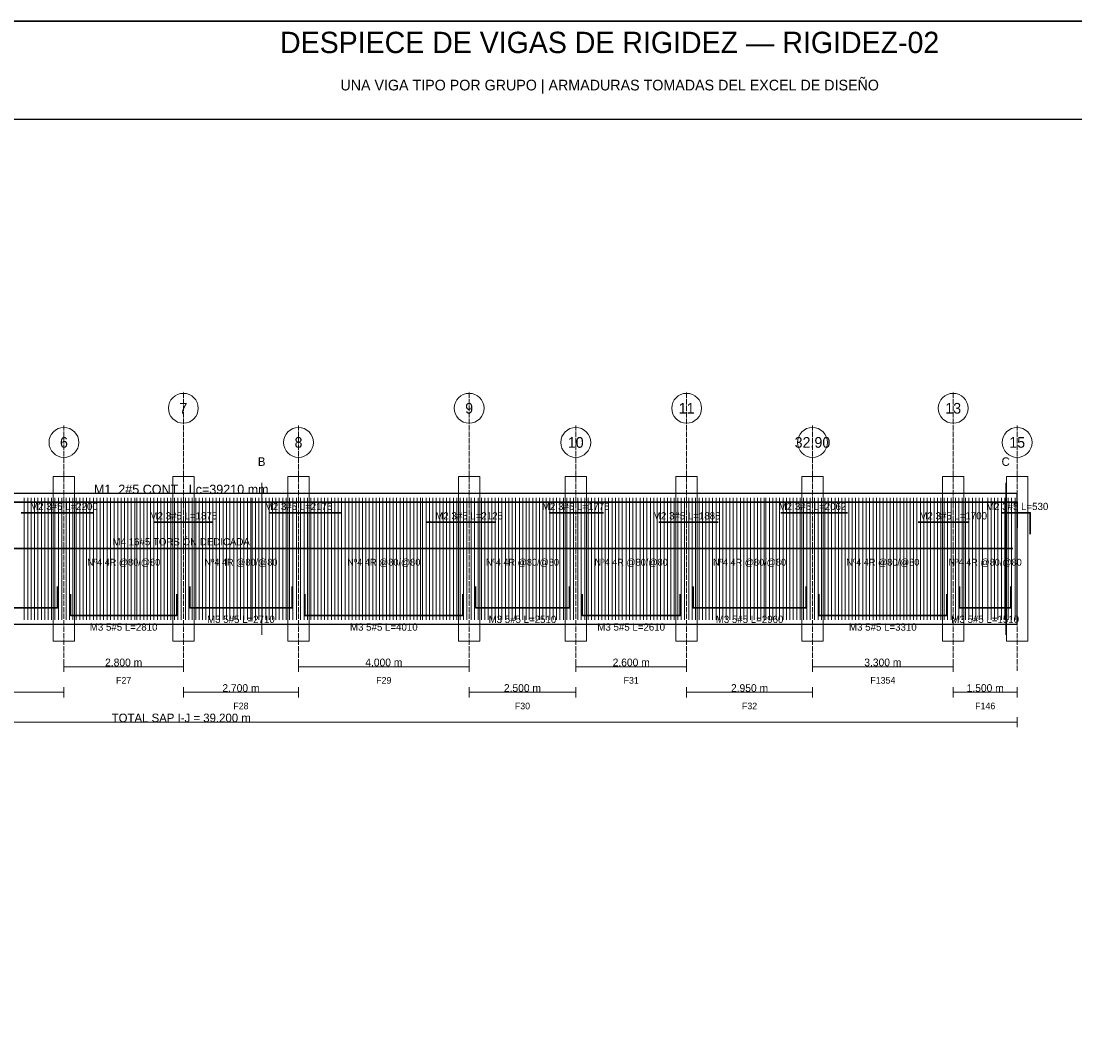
# Model space of a CAD drawing. Header units: millimetres. Extents: x 7 to 1432, y 7 to 493.
# Tile 8 of 9: x 948 to 1195, y 254 to 493. Entities that reach past the tile are written whole.
import ezdxf
from ezdxf.enums import TextEntityAlignment as Align

# ---------------------------------------------------------------- set-up
doc = ezdxf.new("R2010")
doc.units = ezdxf.units.MM
doc.linetypes.add('DASHED', pattern=[1.524, 1.27, -0.254])
for name, color, linetype in [('ACERO_INF', 1, 'Continuous'), ('ACERO_SUP_APOYO', 5, 'Continuous'), ('ACERO_SUP_CONT', 4, 'Continuous'), ('ACERO_TORSION', 30, 'Continuous'), ('APOYOS', 9, 'Continuous'), ('CONTORNO', 7, 'Continuous'), ('CORTE', 6, 'Continuous'), ('COTAS', 3, 'Continuous'), ('EJES', 1, 'Continuous'), ('ESTRIBOS', 8, 'Continuous'), ('MARCO', 7, 'Continuous'), ('TEXTO', 7, 'Continuous')]:
    doc.layers.add(name, color=color, linetype=linetype)

msp = doc.modelspace()

# ---------------------------------------------------------------- linework, layer by layer
at = {"layer": 'ACERO_INF', "color": 1, "lineweight": 35}
for points in [[(919.05, 360.5), (919.05, 355.5), (956.05, 355.5), (956.05, 360.5)], [(959.05, 358.7), (959.05, 353.7), (984.05, 353.7), (984.05, 358.7)], [(987.05, 360.5), (987.05, 355.5), (1011.05, 355.5), (1011.05, 360.5)], [(1014.05, 358.7), (1014.05, 353.7), (1051.05, 353.7), (1051.05, 358.7)], [(1054.05, 360.5), (1054.05, 355.5), (1076.05, 355.5), (1076.05, 360.5)], [(1079.05, 358.7), (1079.05, 353.7), (1102.05, 353.7), (1102.05, 358.7)], [(1105.05, 360.5), (1105.05, 355.5), (1131.55, 355.5), (1131.55, 360.5)], [(1134.55, 358.7), (1134.55, 353.7), (1164.55, 353.7), (1164.55, 358.7)], [(1167.55, 360.5), (1167.55, 355.5), (1179.55, 355.5), (1179.55, 360.5)]]:
    msp.add_lwpolyline(points, dxfattribs=at)
at = {"layer": 'ACERO_SUP_APOYO', "color": 5, "lineweight": 30}
for points in [[(947.55, 377.76), (964.55, 377.76)], [(1005.8, 377.76), (1022.55, 377.76)], [(1071.3, 377.76), (1084.05, 377.76)], [(1125.67, 377.76), (1141.3, 377.76)], [(1177.3, 377.76), (1184.1, 377.76), (1184.1, 372.76)], [(978.55, 375.56), (992.3, 375.56)], [(1042.55, 375.56), (1058.8, 375.56)], [(1097.05, 375.56), (1110.92, 375.56)], [(1157.8, 375.56), (1169.8, 375.56)]]:
    msp.add_lwpolyline(points, dxfattribs=at)
at = {"layer": 'ACERO_SUP_CONT', "color": 4, "lineweight": 35}
msp.add_lwpolyline([(789.05, 374.26), (789.05, 380.26), (1181.05, 380.26), (1181.05, 374.26)], dxfattribs=at)
at = {"layer": 'ACERO_TORSION', "color": 30, "lineweight": 30}
msp.add_lwpolyline([(790.05, 369.38), (1180.05, 369.38)], dxfattribs=at)
at = {"layer": 'APOYOS', "color": 9, "lineweight": 15}
for points in [[(955.05, 347.7), (960.05, 347.7), (960.05, 386.26), (955.05, 386.26)], [(983.05, 347.7), (988.05, 347.7), (988.05, 386.26), (983.05, 386.26)], [(1010.05, 347.7), (1015.05, 347.7), (1015.05, 386.26), (1010.05, 386.26)], [(1050.05, 347.7), (1055.05, 347.7), (1055.05, 386.26), (1050.05, 386.26)], [(1075.05, 347.7), (1080.05, 347.7), (1080.05, 386.26), (1075.05, 386.26)], [(1101.05, 347.7), (1106.05, 347.7), (1106.05, 386.26), (1101.05, 386.26)], [(1130.55, 347.7), (1135.55, 347.7), (1135.55, 386.26), (1130.55, 386.26)], [(1163.55, 347.7), (1168.55, 347.7), (1168.55, 386.26), (1163.55, 386.26)], [(1178.55, 347.7), (1183.55, 347.7), (1183.55, 386.26), (1178.55, 386.26)]]:
    msp.add_lwpolyline(points, close=True, dxfattribs=at)
at = {"layer": 'CONTORNO', "color": 7, "lineweight": 25}
msp.add_lwpolyline([(789.05, 351.7), (1181.05, 351.7), (1181.05, 382.26), (789.05, 382.26)], close=True, dxfattribs=at)
at = {"layer": 'CORTE', "color": 6, "lineweight": 13}
for p, q in [((1003.91, 349.2), (1003.91, 384.76)), ((1178.35, 349.2), (1178.35, 384.76))]:
    msp.add_line(p, q, dxfattribs=at)
at = {"layer": 'COTAS', "color": 3, "lineweight": 13}
for p, q in [((957.55, 340.5), (957.55, 342.9)), ((957.55, 341.7), (985.55, 341.7)), ((985.55, 340.5), (985.55, 342.9)), ((1012.55, 340.5), (1012.55, 342.9)), ((1012.55, 341.7), (1052.55, 341.7)), ((1052.55, 340.5), (1052.55, 342.9)), ((1077.55, 340.5), (1077.55, 342.9)), ((1077.55, 341.7), (1103.55, 341.7)), ((1103.55, 340.5), (1103.55, 342.9)), ((1133.05, 340.5), (1133.05, 342.9)), ((1133.05, 341.7), (1166.05, 341.7)), ((1166.05, 340.5), (1166.05, 342.9)), ((957.55, 334.5), (957.55, 336.9)), ((985.55, 334.5), (985.55, 336.9)), ((1012.55, 334.5), (1012.55, 336.9)), ((1052.55, 334.5), (1052.55, 336.9)), ((1077.55, 334.5), (1077.55, 336.9)), ((1103.55, 334.5), (1103.55, 336.9)), ((1133.05, 334.5), (1133.05, 336.9)), ((1166.05, 334.5), (1166.05, 336.9)), ((1181.05, 334.5), (1181.05, 336.9)), ((917.55, 335.7), (957.55, 335.7)), ((985.55, 335.7), (1012.55, 335.7)), ((1052.55, 335.7), (1077.55, 335.7)), ((1103.55, 335.7), (1133.05, 335.7)), ((1166.05, 335.7), (1181.05, 335.7)), ((789.05, 328.7), (1181.05, 328.7)), ((1181.05, 327.5), (1181.05, 329.9))]:
    msp.add_line(p, q, dxfattribs=at)
at = {"layer": 'EJES', "color": 1, "linetype": 'DASHED', "lineweight": 9}
for p, q in [((985.55, 340.7), (985.55, 406.26)), ((1052.55, 340.7), (1052.55, 406.26)), ((1103.55, 340.7), (1103.55, 406.26)), ((1166.05, 340.7), (1166.05, 406.26)), ((957.55, 340.7), (957.55, 398.26)), ((1012.55, 340.7), (1012.55, 398.26)), ((1077.55, 340.7), (1077.55, 398.26)), ((1133.05, 340.7), (1133.05, 398.26)), ((1181.05, 340.7), (1181.05, 398.26))]:
    msp.add_line(p, q, dxfattribs=at)
at = {"layer": 'EJES', "color": 1, "lineweight": 18}
for centre in [(985.55, 402.26), (1052.55, 402.26), (1103.55, 402.26), (1166.05, 402.26), (957.55, 394.26), (1012.55, 394.26), (1077.55, 394.26), (1133.05, 394.26), (1181.05, 394.26)]:
    msp.add_circle(centre, 3.5, dxfattribs=at)
at = {"layer": 'ESTRIBOS', "color": 8, "lineweight": 9}
for p, q in [((948.25, 352.7), (948.25, 381.26)), ((949.05, 352.7), (949.05, 381.26)), ((949.85, 352.7), (949.85, 381.26)), ((950.65, 352.7), (950.65, 381.26)), ((951.45, 352.7), (951.45, 381.26)), ((952.25, 352.7), (952.25, 381.26)), ((953.05, 352.7), (953.05, 381.26)), ((953.85, 352.7), (953.85, 381.26)), ((954.65, 352.7), (954.65, 381.26)), ((955.45, 352.7), (955.45, 381.26)), ((956.25, 352.7), (956.25, 381.26)), ((957.05, 352.7), (957.05, 381.26)), ((958.05, 352.7), (958.05, 381.26)), ((958.85, 352.7), (958.85, 381.26)), ((959.65, 352.7), (959.65, 381.26)), ((960.45, 352.7), (960.45, 381.26)), ((961.25, 352.7), (961.25, 381.26)), ((962.05, 352.7), (962.05, 381.26)), ((962.85, 352.7), (962.85, 381.26)), ((963.65, 352.7), (963.65, 381.26)), ((964.45, 352.7), (964.45, 381.26)), ((965.25, 352.7), (965.25, 381.26)), ((966.05, 352.7), (966.05, 381.26)), ((966.85, 352.7), (966.85, 381.26)), ((967.65, 352.7), (967.65, 381.26)), ((968.45, 352.7), (968.45, 381.26)), ((969.35, 352.7), (969.35, 381.26)), ((970.15, 352.7), (970.15, 381.26)), ((970.95, 352.7), (970.95, 381.26)), ((971.75, 352.7), (971.75, 381.26)), ((972.55, 352.7), (972.55, 381.26)), ((973.35, 352.7), (973.35, 381.26)), ((974.15, 352.7), (974.15, 381.26)), ((974.65, 352.7), (974.65, 381.26)), ((975.45, 352.7), (975.45, 381.26)), ((976.25, 352.7), (976.25, 381.26)), ((977.05, 352.7), (977.05, 381.26)), ((977.85, 352.7), (977.85, 381.26)), ((978.65, 352.7), (978.65, 381.26)), ((979.45, 352.7), (979.45, 381.26)), ((980.25, 352.7), (980.25, 381.26)), ((981.05, 352.7), (981.05, 381.26)), ((981.85, 352.7), (981.85, 381.26)), ((982.65, 352.7), (982.65, 381.26)), ((983.45, 352.7), (983.45, 381.26)), ((984.25, 352.7), (984.25, 381.26)), ((985.05, 352.7), (985.05, 381.26)), ((986.05, 352.7), (986.05, 381.26)), ((986.85, 352.7), (986.85, 381.26)), ((987.65, 352.7), (987.65, 381.26)), ((988.45, 352.7), (988.45, 381.26)), ((989.25, 352.7), (989.25, 381.26)), ((990.05, 352.7), (990.05, 381.26)), ((990.85, 352.7), (990.85, 381.26)), ((991.65, 352.7), (991.65, 381.26)), ((992.45, 352.7), (992.45, 381.26)), ((993.25, 352.7), (993.25, 381.26)), ((994.05, 352.7), (994.05, 381.26)), ((994.85, 352.7), (994.85, 381.26)), ((995.65, 352.7), (995.65, 381.26)), ((996.45, 352.7), (996.45, 381.26)), ((997.35, 352.7), (997.35, 381.26)), ((998.15, 352.7), (998.15, 381.26)), ((998.95, 352.7), (998.95, 381.26)), ((999.75, 352.7), (999.75, 381.26)), ((1000.55, 352.7), (1000.55, 381.26)), ((1001.35, 352.7), (1001.35, 381.26)), ((1001.65, 352.7), (1001.65, 381.26)), ((1002.45, 352.7), (1002.45, 381.26)), ((1003.25, 352.7), (1003.25, 381.26)), ((1004.05, 352.7), (1004.05, 381.26)), ((1004.85, 352.7), (1004.85, 381.26)), ((1005.65, 352.7), (1005.65, 381.26)), ((1006.45, 352.7), (1006.45, 381.26)), ((1007.25, 352.7), (1007.25, 381.26)), ((1008.05, 352.7), (1008.05, 381.26)), ((1008.85, 352.7), (1008.85, 381.26)), ((1009.65, 352.7), (1009.65, 381.26)), ((1010.45, 352.7), (1010.45, 381.26)), ((1011.25, 352.7), (1011.25, 381.26)), ((1012.05, 352.7), (1012.05, 381.26)), ((1013.05, 352.7), (1013.05, 381.26)), ((1013.85, 352.7), (1013.85, 381.26)), ((1014.65, 352.7), (1014.65, 381.26)), ((1015.45, 352.7), (1015.45, 381.26)), ((1016.25, 352.7), (1016.25, 381.26)), ((1017.05, 352.7), (1017.05, 381.26)), ((1017.85, 352.7), (1017.85, 381.26)), ((1018.65, 352.7), (1018.65, 381.26)), ((1019.45, 352.7), (1019.45, 381.26)), ((1020.25, 352.7), (1020.25, 381.26)), ((1021.05, 352.7), (1021.05, 381.26)), ((1021.85, 352.7), (1021.85, 381.26)), ((1022.65, 352.7), (1022.65, 381.26)), ((1023.45, 352.7), (1023.45, 381.26)), ((1024.35, 352.7), (1024.35, 381.26)), ((1025.15, 352.7), (1025.15, 381.26)), ((1025.95, 352.7), (1025.95, 381.26)), ((1026.75, 352.7), (1026.75, 381.26)), ((1027.55, 352.7), (1027.55, 381.26)), ((1028.35, 352.7), (1028.35, 381.26)), ((1029.15, 352.7), (1029.15, 381.26)), ((1029.95, 352.7), (1029.95, 381.26)), ((1030.75, 352.7), (1030.75, 381.26)), ((1031.55, 352.7), (1031.55, 381.26)), ((1032.35, 352.7), (1032.35, 381.26)), ((1033.15, 352.7), (1033.15, 381.26)), ((1033.95, 352.7), (1033.95, 381.26)), ((1034.75, 352.7), (1034.75, 381.26)), ((1035.55, 352.7), (1035.55, 381.26)), ((1036.35, 352.7), (1036.35, 381.26)), ((1037.15, 352.7), (1037.15, 381.26)), ((1037.95, 352.7), (1037.95, 381.26)), ((1038.75, 352.7), (1038.75, 381.26)), ((1039.55, 352.7), (1039.55, 381.26)), ((1040.35, 352.7), (1040.35, 381.26)), ((1041.15, 352.7), (1041.15, 381.26)), ((1041.65, 352.7), (1041.65, 381.26)), ((1042.45, 352.7), (1042.45, 381.26)), ((1043.25, 352.7), (1043.25, 381.26)), ((1044.05, 352.7), (1044.05, 381.26)), ((1044.85, 352.7), (1044.85, 381.26)), ((1045.65, 352.7), (1045.65, 381.26)), ((1046.45, 352.7), (1046.45, 381.26)), ((1047.25, 352.7), (1047.25, 381.26)), ((1048.05, 352.7), (1048.05, 381.26)), ((1048.85, 352.7), (1048.85, 381.26)), ((1049.65, 352.7), (1049.65, 381.26)), ((1050.45, 352.7), (1050.45, 381.26)), ((1051.25, 352.7), (1051.25, 381.26)), ((1052.05, 352.7), (1052.05, 381.26)), ((1053.05, 352.7), (1053.05, 381.26)), ((1053.85, 352.7), (1053.85, 381.26)), ((1054.65, 352.7), (1054.65, 381.26)), ((1055.45, 352.7), (1055.45, 381.26)), ((1056.25, 352.7), (1056.25, 381.26)), ((1057.05, 352.7), (1057.05, 381.26)), ((1057.85, 352.7), (1057.85, 381.26)), ((1058.65, 352.7), (1058.65, 381.26)), ((1059.45, 352.7), (1059.45, 381.26)), ((1060.25, 352.7), (1060.25, 381.26)), ((1061.05, 352.7), (1061.05, 381.26)), ((1061.85, 352.7), (1061.85, 381.26)), ((1062.65, 352.7), (1062.65, 381.26)), ((1063.45, 352.7), (1063.45, 381.26)), ((1064.35, 352.7), (1064.35, 381.26)), ((1065.15, 352.7), (1065.15, 381.26)), ((1065.95, 352.7), (1065.95, 381.26)), ((1066.65, 352.7), (1066.65, 381.26)), ((1067.45, 352.7), (1067.45, 381.26)), ((1068.25, 352.7), (1068.25, 381.26)), ((1069.05, 352.7), (1069.05, 381.26)), ((1069.85, 352.7), (1069.85, 381.26)), ((1070.65, 352.7), (1070.65, 381.26)), ((1071.45, 352.7), (1071.45, 381.26)), ((1072.25, 352.7), (1072.25, 381.26)), ((1073.05, 352.7), (1073.05, 381.26)), ((1073.85, 352.7), (1073.85, 381.26)), ((1074.65, 352.7), (1074.65, 381.26)), ((1075.45, 352.7), (1075.45, 381.26)), ((1076.25, 352.7), (1076.25, 381.26)), ((1077.05, 352.7), (1077.05, 381.26)), ((1078.05, 352.7), (1078.05, 381.26)), ((1078.85, 352.7), (1078.85, 381.26)), ((1079.65, 352.7), (1079.65, 381.26)), ((1080.45, 352.7), (1080.45, 381.26)), ((1081.25, 352.7), (1081.25, 381.26)), ((1082.05, 352.7), (1082.05, 381.26)), ((1082.85, 352.7), (1082.85, 381.26)), ((1083.65, 352.7), (1083.65, 381.26)), ((1084.45, 352.7), (1084.45, 381.26)), ((1085.25, 352.7), (1085.25, 381.26)), ((1086.05, 352.7), (1086.05, 381.26)), ((1086.85, 352.7), (1086.85, 381.26)), ((1087.65, 352.7), (1087.65, 381.26)), ((1088.45, 352.7), (1088.45, 381.26)), ((1089.35, 352.7), (1089.35, 381.26)), ((1090.15, 352.7), (1090.15, 381.26)), ((1090.95, 352.7), (1090.95, 381.26)), ((1091.75, 352.7), (1091.75, 381.26)), ((1092.65, 352.7), (1092.65, 381.26)), ((1093.45, 352.7), (1093.45, 381.26)), ((1094.25, 352.7), (1094.25, 381.26)), ((1095.05, 352.7), (1095.05, 381.26)), ((1095.85, 352.7), (1095.85, 381.26)), ((1096.65, 352.7), (1096.65, 381.26)), ((1097.45, 352.7), (1097.45, 381.26)), ((1098.25, 352.7), (1098.25, 381.26)), ((1099.05, 352.7), (1099.05, 381.26)), ((1099.85, 352.7), (1099.85, 381.26)), ((1100.65, 352.7), (1100.65, 381.26)), ((1101.45, 352.7), (1101.45, 381.26)), ((1102.25, 352.7), (1102.25, 381.26)), ((1103.05, 352.7), (1103.05, 381.26)), ((1104.05, 352.7), (1104.05, 381.26)), ((1104.85, 352.7), (1104.85, 381.26)), ((1105.65, 352.7), (1105.65, 381.26)), ((1106.45, 352.7), (1106.45, 381.26)), ((1107.25, 352.7), (1107.25, 381.26)), ((1108.05, 352.7), (1108.05, 381.26)), ((1108.85, 352.7), (1108.85, 381.26)), ((1109.65, 352.7), (1109.65, 381.26)), ((1110.45, 352.7), (1110.45, 381.26)), ((1111.25, 352.7), (1111.25, 381.26)), ((1112.05, 352.7), (1112.05, 381.26)), ((1112.85, 352.7), (1112.85, 381.26)), ((1113.65, 352.7), (1113.65, 381.26)), ((1114.45, 352.7), (1114.45, 381.26)), ((1115.35, 352.7), (1115.35, 381.26)), ((1116.15, 352.7), (1116.15, 381.26)), ((1116.95, 352.7), (1116.95, 381.26)), ((1117.75, 352.7), (1117.75, 381.26)), ((1118.55, 352.7), (1118.55, 381.26)), ((1119.35, 352.7), (1119.35, 381.26)), ((1120.15, 352.7), (1120.15, 381.26)), ((1120.95, 352.7), (1120.95, 381.26)), ((1121.75, 352.7), (1121.75, 381.26)), ((1122.15, 352.7), (1122.15, 381.26)), ((1122.95, 352.7), (1122.95, 381.26)), ((1123.75, 352.7), (1123.75, 381.26)), ((1124.55, 352.7), (1124.55, 381.26)), ((1125.35, 352.7), (1125.35, 381.26)), ((1126.15, 352.7), (1126.15, 381.26)), ((1126.95, 352.7), (1126.95, 381.26)), ((1127.75, 352.7), (1127.75, 381.26)), ((1128.55, 352.7), (1128.55, 381.26)), ((1129.35, 352.7), (1129.35, 381.26)), ((1130.15, 352.7), (1130.15, 381.26)), ((1130.95, 352.7), (1130.95, 381.26)), ((1131.75, 352.7), (1131.75, 381.26)), ((1132.55, 352.7), (1132.55, 381.26)), ((1133.55, 352.7), (1133.55, 381.26)), ((1134.35, 352.7), (1134.35, 381.26)), ((1135.15, 352.7), (1135.15, 381.26)), ((1135.95, 352.7), (1135.95, 381.26)), ((1136.75, 352.7), (1136.75, 381.26)), ((1137.55, 352.7), (1137.55, 381.26)), ((1138.35, 352.7), (1138.35, 381.26)), ((1139.15, 352.7), (1139.15, 381.26)), ((1139.95, 352.7), (1139.95, 381.26)), ((1140.75, 352.7), (1140.75, 381.26)), ((1141.55, 352.7), (1141.55, 381.26)), ((1142.35, 352.7), (1142.35, 381.26)), ((1143.15, 352.7), (1143.15, 381.26)), ((1143.95, 352.7), (1143.95, 381.26)), ((1144.85, 352.7), (1144.85, 381.26)), ((1145.65, 352.7), (1145.65, 381.26)), ((1146.45, 352.7), (1146.45, 381.26)), ((1147.25, 352.7), (1147.25, 381.26)), ((1148.05, 352.7), (1148.05, 381.26)), ((1148.85, 352.7), (1148.85, 381.26)), ((1149.65, 352.7), (1149.65, 381.26)), ((1150.45, 352.7), (1150.45, 381.26)), ((1151.25, 352.7), (1151.25, 381.26)), ((1152.05, 352.7), (1152.05, 381.26)), ((1152.85, 352.7), (1152.85, 381.26)), ((1153.65, 352.7), (1153.65, 381.26)), ((1154.45, 352.7), (1154.45, 381.26)), ((1155.15, 352.7), (1155.15, 381.26)), ((1155.95, 352.7), (1155.95, 381.26)), ((1156.75, 352.7), (1156.75, 381.26)), ((1157.55, 352.7), (1157.55, 381.26)), ((1158.35, 352.7), (1158.35, 381.26)), ((1159.15, 352.7), (1159.15, 381.26)), ((1159.95, 352.7), (1159.95, 381.26)), ((1160.75, 352.7), (1160.75, 381.26)), ((1161.55, 352.7), (1161.55, 381.26)), ((1162.35, 352.7), (1162.35, 381.26)), ((1163.15, 352.7), (1163.15, 381.26)), ((1163.95, 352.7), (1163.95, 381.26)), ((1164.75, 352.7), (1164.75, 381.26)), ((1165.55, 352.7), (1165.55, 381.26)), ((1166.55, 352.7), (1166.55, 381.26)), ((1167.35, 352.7), (1167.35, 381.26)), ((1168.15, 352.7), (1168.15, 381.26)), ((1168.95, 352.7), (1168.95, 381.26)), ((1169.75, 352.7), (1169.75, 381.26)), ((1170.55, 352.7), (1170.55, 381.26)), ((1171.35, 352.7), (1171.35, 381.26)), ((1172.15, 352.7), (1172.15, 381.26)), ((1172.95, 352.7), (1172.95, 381.26)), ((1174.15, 352.7), (1174.15, 381.26)), ((1174.95, 352.7), (1174.95, 381.26)), ((1175.75, 352.7), (1175.75, 381.26)), ((1176.55, 352.7), (1176.55, 381.26)), ((1177.35, 352.7), (1177.35, 381.26)), ((1178.15, 352.7), (1178.15, 381.26)), ((1178.95, 352.7), (1178.95, 381.26)), ((1179.75, 352.7), (1179.75, 381.26)), ((1180.55, 352.7), (1180.55, 381.26))]:
    msp.add_line(p, q, dxfattribs=at)
at = {"layer": 'MARCO', "color": 7, "lineweight": 25}
msp.add_line((742, 470), (1429, 470), dxfattribs=at)
at = {"layer": 'MARCO', "color": 7, "lineweight": 30}
msp.add_lwpolyline([(739, 7), (1432, 7), (1432, 493), (739, 493)], close=True, dxfattribs=at)

# ---------------------------------------------------------------- texts
at = {"layer": 'ACERO_INF', "color": 1}
for s, p in [('M3 5#5 L=2710', (999.05, 352.8)), ('M3 5#5 L=2510', (1065.05, 352.8)), ('M3 5#5 L=2960', (1118.3, 352.8)), ('M3 5#5 L=1510', (1173.55, 352.8)), ('M3 5#5 L=2810', (971.55, 351)), ('M3 5#5 L=4010', (1032.55, 351)), ('M3 5#5 L=2610', (1090.55, 351)), ('M3 5#5 L=3310', (1149.55, 351))]:
    msp.add_text(s, height=1.7, dxfattribs=at).set_placement(p, align=Align.MIDDLE_CENTER)
at = {"layer": 'ACERO_SUP_APOYO', "color": 5}
for s, p in [('M2 3#5 L=2200', (957.55, 379.26)), ('M2 3#5 L=2175', (1012.55, 379.26)), ('M2 3#5 L=1775', (1077.55, 379.26)), ('M2 3#5 L=2062', (1133.05, 379.26)), ('M2 3#5 L=530', (1181.05, 379.26)), ('M2 3#5 L=1875', (985.55, 377.06)), ('M2 3#5 L=2125', (1052.55, 377.06)), ('M2 3#5 L=1888', (1103.55, 377.06)), ('M2 3#5 L=1700', (1166.05, 377.06))]:
    msp.add_text(s, height=1.7, dxfattribs=at).set_placement(p, align=Align.MIDDLE_CENTER)
at = {"layer": 'ACERO_SUP_CONT', "color": 4}
msp.add_text('M1  2#5 CONT.  Lc=39210 mm', height=2.2, dxfattribs=at).set_placement((985.05, 383.26), align=Align.MIDDLE_CENTER)
at = {"layer": 'ACERO_TORSION', "color": 30}
msp.add_text('M4 16#5 TORSIÓN DEDICADA', height=1.7, dxfattribs=at).set_placement((985.05, 370.98), align=Align.MIDDLE_CENTER)
at = {"layer": 'CORTE', "color": 6}
for s, p in [('B', (1003.91, 389.76)), ('C', (1178.35, 389.76))]:
    msp.add_text(s, height=2, dxfattribs=at).set_placement(p, align=Align.MIDDLE_CENTER)
at = {"layer": 'COTAS', "color": 3}
for s, height, p in [('2.800 m', 1.8, (971.55, 342.7)), ('4.000 m', 1.8, (1032.55, 342.7)), ('2.600 m', 1.8, (1090.55, 342.7)), ('3.300 m', 1.8, (1149.55, 342.7)), ('2.700 m', 1.8, (999.05, 336.7)), ('2.500 m', 1.8, (1065.05, 336.7)), ('2.950 m', 1.8, (1118.3, 336.7)), ('1.500 m', 1.8, (1173.55, 336.7)), ('TOTAL SAP I-J = 39.200 m', 2, (985.05, 329.7))]:
    msp.add_text(s, height=height, dxfattribs=at).set_placement(p, align=Align.MIDDLE_CENTER)
at = {"layer": 'EJES', "color": 1}
for s, p in [('7', (985.55, 402.26)), ('9', (1052.55, 402.26)), ('11', (1103.55, 402.26)), ('13', (1166.05, 402.26)), ('6', (957.55, 394.26)), ('8', (1012.55, 394.26)), ('10', (1077.55, 394.26)), ('32.90', (1133.05, 394.26)), ('15', (1181.05, 394.26))]:
    msp.add_text(s, height=2.5, dxfattribs=at).set_placement(p, align=Align.MIDDLE_CENTER)
at = {"layer": 'ESTRIBOS', "color": 8}
for p in [(971.55, 366.18), (999.05, 366.18), (1032.55, 366.18), (1065.05, 366.18), (1090.55, 366.18), (1118.3, 366.18), (1149.55, 366.18), (1173.55, 366.18)]:
    msp.add_text('Nº4 4R @80/@80', height=1.6, dxfattribs=at).set_placement(p, align=Align.MIDDLE_CENTER)
at = {"layer": 'TEXTO', "color": 7}
for s, height, p in [('DESPIECE DE VIGAS DE RIGIDEZ — RIGIDEZ-02', 5, (1085.5, 488)), ('UNA VIGA TIPO POR GRUPO | ARMADURAS TOMADAS DEL EXCEL DE DISEÑO', 2.5, (1085.5, 478)), ('F27', 1.55, (971.55, 338.5)), ('F29', 1.55, (1032.55, 338.5)), ('F31', 1.55, (1090.55, 338.5)), ('F1354', 1.55, (1149.55, 338.5)), ('F28', 1.55, (999.05, 332.5)), ('F30', 1.55, (1065.05, 332.5)), ('F32', 1.55, (1118.3, 332.5)), ('F146', 1.55, (1173.55, 332.5))]:
    msp.add_text(s, height=height, dxfattribs=at).set_placement(p, align=Align.MIDDLE_CENTER)

doc.saveas('drawing.dxf')
